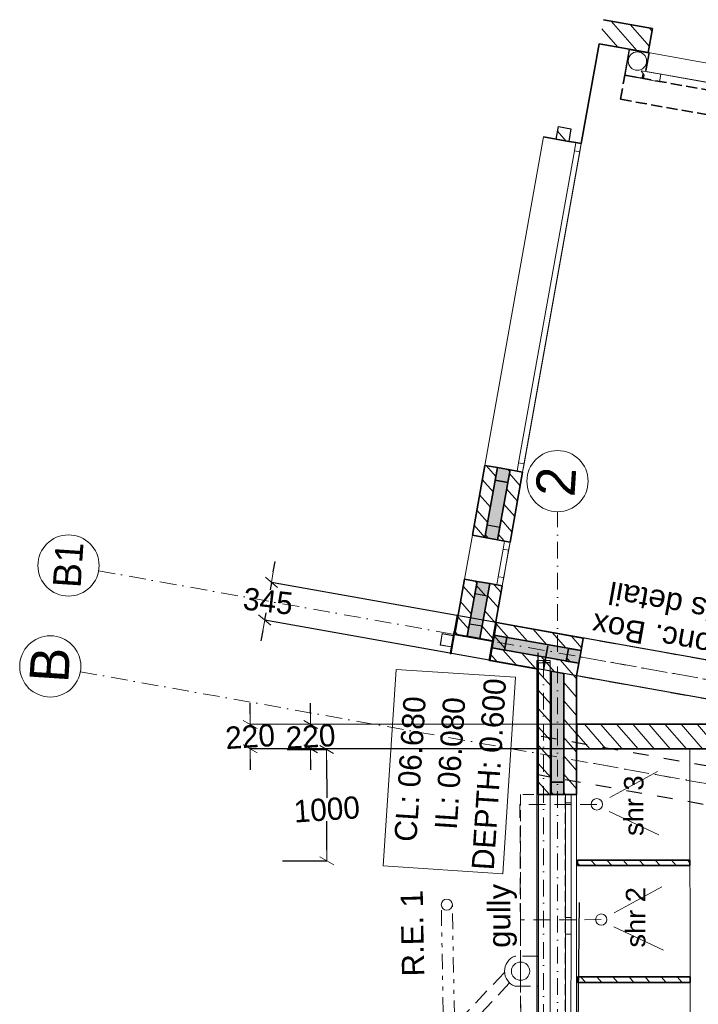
# Model space of a CAD drawing. Header units: millimetres. Extents: x -115474967 to 444143, y -74377 to 241828222.
# Tile 21 of 256: x -163599 to -157499, y -57138 to -48287. Entities that reach past the tile are written whole.
import ezdxf

# ---------------------------------------------------------------- set-up
doc = ezdxf.new("R2010")
doc.units = ezdxf.units.MM
doc.header["$MEASUREMENT"] = 0
for name, pattern in [('Dashed', [280, 140, -140]), ('Dot & Dashed', [280, 150, -60, 0, -70]), ('Hidden Line', [140, 100, -40]), ('Hidden Line copy', [230, 150, -80]), ('Triple Dashed', [390, 140, -60, 35, -60, 35, -60])]:
    doc.linetypes.add(name, pattern=pattern)
for name, color, linetype, lineweight in [('0_Pen_No__1', 7, 'Continuous', 30), ('0_Pen_No__3', 7, 'Continuous', 15), ('0_Pen_No__6', 7, 'Continuous', 5), ('A_BEAMS_Pen_No__2', 7, 'Continuous', 20), ('A_BEAMS_Pen_No__69', 255, 'Continuous', 20), ('A_BEAMS_Pen_No__90', 255, 'Continuous', 20), ('A_COLUMNS_Pen_No__3', 7, 'Continuous', 15), ('A_COLUMNS_Pen_No__84', 255, 'Continuous', 20), ('A_WALL LOAD_Pen_No__1', 7, 'Continuous', 30), ('A_WALL LOAD_Pen_No__2', 1, 'Continuous', 25), ('A_WALL LOAD_Pen_No__3', 7, 'Continuous', 15), ('A_WALL LOAD_Pen_No__6', 7, 'Continuous', 5), ('B_CUT OUT_Pen_No__3', 30, 'Continuous', 15), ('BUILDING_Pen_No__2', 7, 'Continuous', 20), ('C-GRID _Pen_No__5', 7, 'Continuous', 5), ('C_TEXT GA_Pen_No__6', 7, 'Continuous', 5), ('SEWER LINE_Pen_No__10', 9, 'Continuous', 20), ('SEWER LINE_Pen_No__6', 7, 'Continuous', 5), ('SPLITPOLE FENCE_Pen_No__2', 7, 'Continuous', 20)]:
    doc.layers.add(name, color=color, linetype=linetype, lineweight=lineweight)
for name, color, linetype, lineweight, true_color in [('0_Pen_No__7', 7, 'Continuous', 5, 0x3f3f3f), ('A_COLUMNS_Pen_No__7', 7, 'Continuous', 5, 0x3f3f3f), ('A_WALL LOAD_Pen_No__7', 7, 'Continuous', 5, 0x3f3f3f), ('SEWER LINE_Pen_No__21', 7, 'Continuous', 0, 0x00ff4d)]:
    doc.layers.add(name, color=color, linetype=linetype, lineweight=lineweight, true_color=true_color)
for name, color, linetype in [('A_BEAMS', 7, 'Continuous'), ('A_COLUMNS', 7, 'Continuous'), ('C_DIMS - GA', 7, 'Continuous')]:
    doc.layers.add(name, color=color, linetype=linetype)
doc.styles.add('GENERATED_STYLE_1', font='GOTHIC.TTF')
doc.styles.add('GENERATED_STYLE_2', font='arial.ttf')
doc.dimstyles.new('GENERATED_STYLE__3', dxfattribs={"dimtxt": 200, "dimasz": 95, "dimexe": 0.18, "dimexo": 2517.243423, "dimgap": 0.09, "dimtad": 1, "dimdec": 0, "dimzin": 0, "dimdsep": 46, "dimtxsty": 'GENERATED_STYLE_1', "dimblk": 'ARROWHEAD_2', "dimblk1": 'ARROWHEAD_2', "dimblk2": 'ARROWHEAD_2', "dimcen": 0.09, "dimclrd": 7, "dimclre": 7, "dimclrt": 7, "dimadec": 0, "dimazin": 0, "dimtfac": 1, "dimtdec": 4, "dimtmove": 0, "dimatfit": 3, "dimfxl": 1, "dimtolj": 1, "dimtzin": 0, "dimarcsym": 0})
pattern_1 = [(131.26581, (-61028.23, 68570.49), (-81.74279, -71.72641), [])]
pattern_2 = [(131.26581, (-61028.23, 68570.49), (-135.29841, -118.71958), [])]

# ---------------------------------------------------------------- blocks, each defined once
blk = doc.blocks.new('IPE Beam 20[3]', base_point=(-128751.4, 89666.5))
at = {"layer": 'A_BEAMS_Pen_No__69', "color": 255, "linetype": 'Dot & Dashed', "lineweight": 20}
blk.add_line((-128741, 89667.2), (-144298.7, 88648.7), dxfattribs=at)
at = {"layer": 'A_BEAMS_Pen_No__90', "color": 255, "linetype": 'Continuous', "lineweight": 20}
for p, q in [((-128755.5, 89726.4), (-144292.2, 88709.3)), ((-128755.5, 89726.4), (-128754.7, 89726.4)), ((-128747.7, 89606.6), (-128755.5, 89726.4)), ((-128735.2, 89727.7), (-128754.7, 89726.4)), ((-128750.9, 89669.6), (-128754.7, 89726.4)), ((-128750.9, 89669.6), (-128741.2, 89670.3)), ((-128741.2, 89670.3), (-128731.5, 89670.9)), ((-128740.8, 89664.1), (-128741.2, 89670.3)), ((-128731.1, 89664.7), (-128740.8, 89664.1)), ((-128735.2, 89727.7), (-128734.3, 89727.7)), ((-128731.5, 89670.9), (-128735.2, 89727.7)), ((-128726.5, 89608), (-128734.3, 89727.7)), ((-128727.3, 89607.9), (-128731.1, 89664.7)), ((-128747.7, 89606.6), (-144284.4, 88589.5)), ((-128750.5, 89663.4), (-128740.8, 89664.1)), ((-128746.8, 89606.7), (-128750.5, 89663.4)), ((-128747.7, 89606.6), (-128746.8, 89606.7)), ((-128727.3, 89607.9), (-128746.8, 89606.7)), ((-128727.3, 89607.9), (-128726.5, 89608))]:
    blk.add_line(p, q, dxfattribs=at)
blk = doc.blocks.new('Downspout 24[15]', base_point=(-128607.1, 90547.5))
at = {"layer": 'A_COLUMNS_Pen_No__84', "color": 255, "linetype": 'Continuous', "lineweight": 20, "flags": 128}
for points in [[(-128522.9, 90490), (-128560.7, 90494.1), (-128549.8, 90593.5), (-128653.2, 90604.8), (-128664.1, 90505.4), (-128701.8, 90509.5), (-128702, 90507.5), (-128662.5, 90503.2), (-128651.6, 90602.8), (-128551.8, 90591.9), (-128562.7, 90492.3), (-128523.1, 90488)], [(-128522.9, 90490), (-128560.7, 90494.1), (-128549.8, 90593.5), (-128653.2, 90604.8), (-128664.1, 90505.4), (-128701.8, 90509.5), (-128702, 90507.5), (-128662.5, 90503.2), (-128651.6, 90602.8), (-128551.8, 90591.9), (-128562.7, 90492.3), (-128523.1, 90488)], [(-128522.9, 90490), (-128560.7, 90494.1), (-128549.8, 90593.5), (-128653.2, 90604.8), (-128664.1, 90505.4), (-128701.8, 90509.5), (-128702, 90507.5), (-128662.5, 90503.2), (-128651.6, 90602.8), (-128551.8, 90591.9), (-128562.7, 90492.3), (-128523.1, 90488)], [(-128522.9, 90490), (-128560.7, 90494.1), (-128549.8, 90593.5), (-128653.2, 90604.8), (-128664.1, 90505.4), (-128701.8, 90509.5), (-128702, 90507.5), (-128662.5, 90503.2), (-128651.6, 90602.8), (-128551.8, 90591.9), (-128562.7, 90492.3), (-128523.1, 90488)], [(-128522.9, 90490), (-128560.7, 90494.1), (-128549.8, 90593.5), (-128653.2, 90604.8), (-128664.1, 90505.4), (-128701.8, 90509.5), (-128702, 90507.5), (-128662.5, 90503.2), (-128651.6, 90602.8), (-128551.8, 90591.9), (-128562.7, 90492.3), (-128523.1, 90488)], [(-128522.9, 90490), (-128560.7, 90494.1), (-128549.8, 90593.5), (-128653.2, 90604.8), (-128664.1, 90505.4), (-128701.8, 90509.5), (-128702, 90507.5), (-128662.5, 90503.2), (-128651.6, 90602.8), (-128551.8, 90591.9), (-128562.7, 90492.3), (-128523.1, 90488)], [(-128562.9, 90492.3), (-128552, 90591.8), (-128651.4, 90602.6), (-128662.3, 90503.2)]]:
    blk.add_lwpolyline(points, close=True, dxfattribs=at)
blk = doc.blocks.new('ARROWHEAD_2')
at = {"color": 0, "linetype": 'Continuous', "lineweight": 0}
for p, q in [((0, 0), (-1, 0)), ((-0.378, -0.655), (0.378, 0.655))]:
    blk.add_line(p, q, dxfattribs=at)
blk = doc.blocks.new('*D964')
at = {"layer": 'C_DIMS - GA', "color": 7, "linetype": 'Continuous', "lineweight": -2, "transparency": 16777216}
for p, q in [((-160983.5, -54526.8), (-160983.5, -54431.8)), ((-158002, -54621.4), (-160983.7, -54621.8)), ((-160983.5, -54621.8), (-160983.5, -54626.4)), ((-158002, -54841.4), (-160983.7, -54841.8)), ((-160983.5, -54841.8), (-160983.5, -54837.1)), ((-160983.5, -54936.8), (-160983.4, -55031.8))]:
    blk.add_line(p, q, dxfattribs=at)
at = {"layer": 'Defpoints', "color": 0, "linetype": 'Continuous', "transparency": 16777216}
for p in [(-155484.8, -54621), (-160983.5, -54841.8), (-155484.7, -54841)]:
    blk.add_point(p, dxfattribs=at)
at = {"layer": 'C_DIMS - GA', "color": 7, "linetype": 'Continuous', "lineweight": -2, "transparency": 16777216, "xscale": 95, "yscale": 95, "zscale": 95}
for p, rotation in [((-160983.5, -54621.8), 270.0079960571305), ((-160983.5, -54841.8), 90.0079960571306)]:
    blk.add_blockref('ARROWHEAD_2', p, dxfattribs=dict(at, rotation=rotation))
at = {"layer": 'C_DIMS - GA', "color": 7, "linetype": 'Continuous', "lineweight": 5, "transparency": 16777216, "insert": (-160983.5, -54731.8), "char_height": 200, "attachment_point": 5, "rotation": 3.74219, "style": 'GENERATED_STYLE_1'}
blk.add_mtext('\\A1;220', dxfattribs=at)
blk = doc.blocks.new('*D969')
at = {"layer": 'C_DIMS - GA', "color": 7, "linetype": 'Continuous', "lineweight": -2, "transparency": 16777216}
for p, q in [((-161527.5, -54526.8), (-161527.5, -54431.8)), ((-158002, -54621.4), (-161527.7, -54621.8)), ((-161527.5, -54621.8), (-161527.5, -54626.5)), ((-158002, -54841.4), (-161527.6, -54841.8)), ((-161527.5, -54841.8), (-161527.5, -54837.2)), ((-161527.5, -54936.8), (-161527.4, -55031.8))]:
    blk.add_line(p, q, dxfattribs=at)
at = {"layer": 'Defpoints', "color": 0, "linetype": 'Continuous', "transparency": 16777216}
for p in [(-155484.8, -54621), (-161527.5, -54841.8), (-155484.7, -54841)]:
    blk.add_point(p, dxfattribs=at)
at = {"layer": 'C_DIMS - GA', "color": 7, "linetype": 'Continuous', "lineweight": -2, "transparency": 16777216, "xscale": 95, "yscale": 95, "zscale": 95}
for p, rotation in [((-161527.5, -54621.8), 270.0079960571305), ((-161527.5, -54841.8), 90.0079960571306)]:
    blk.add_blockref('ARROWHEAD_2', p, dxfattribs=dict(at, rotation=rotation))
at = {"layer": 'C_DIMS - GA', "color": 7, "linetype": 'Continuous', "lineweight": 5, "transparency": 16777216, "insert": (-161527.5, -54731.8), "char_height": 200, "attachment_point": 5, "rotation": 3.74219, "style": 'GENERATED_STYLE_1'}
blk.add_mtext('\\A1;220', dxfattribs=at)
blk = doc.blocks.new('*D973')
at = {"layer": 'C_DIMS - GA', "color": 7, "linetype": 'Continuous', "lineweight": -2, "transparency": 16777216}
for p, q in [((-161319, -53251.7), (-161302.3, -53158.2)), ((-161335.7, -53345.2), (-161347.5, -53411.3)), ((-156386, -54229.4), (-161335.9, -53345.2)), ((-161396.4, -53684.8), (-161384.6, -53618.7)), ((-156446.6, -54569), (-161396.5, -53684.8)), ((-161413.1, -53778.4), (-161429.8, -53871.9))]:
    blk.add_line(p, q, dxfattribs=at)
at = {"layer": 'Defpoints', "color": 0, "linetype": 'Continuous', "transparency": 16777216}
for p in [(-161396.4, -53684.8), (-153907.9, -54672), (-153968.6, -55011.6)]:
    blk.add_point(p, dxfattribs=at)
at = {"layer": 'C_DIMS - GA', "color": 7, "linetype": 'Continuous', "lineweight": -2, "transparency": 16777216, "xscale": 95, "yscale": 95, "zscale": 95}
for p, rotation in [((-161335.7, -53345.2), 259.8724446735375), ((-161396.4, -53684.8), 79.87244467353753)]:
    blk.add_blockref('ARROWHEAD_2', p, dxfattribs=dict(at, rotation=rotation))
at = {"layer": 'C_DIMS - GA', "color": 7, "linetype": 'Continuous', "lineweight": 5, "transparency": 16777216, "insert": (-161366, -53515), "char_height": 200, "attachment_point": 5, "rotation": 353.60664, "style": 'GENERATED_STYLE_1'}
blk.add_mtext('\\A1;345', dxfattribs=at)
blk = doc.blocks.new('IPE Column 20[88]', base_point=(-128568.6, 90310.2))
at = {"layer": 'A_COLUMNS_Pen_No__7', "linetype": 'Continuous', "lineweight": 5, "true_color": 0x9f07ff}
h = blk.add_hatch(dxfattribs=at)
h.set_pattern_fill('STEEL', color=190, style=0, pattern_type=2)
h.set_pattern_definition([(45, (0, 0), (-159.09903, 159.09903), []), (45, (-53.03, 53.03), (-159.09903, 159.09903), [])])
h.paths.add_polyline_path([(-128765.5, 90151.6), (-128411.7, 90111.9), (-128411, 90118.9), (-128584.4, 90138.3), (-128546, 90481.2), (-128372.5, 90461.8), (-128371.8, 90468.7), (-128725.5, 90508.4), (-128726.3, 90501.4), (-128552.9, 90482), (-128591.3, 90139.1), (-128764.7, 90158.5)])
at = {"layer": 'A_COLUMNS_Pen_No__3', "color": 30, "linetype": 'Continuous', "lineweight": 15}
for p, q in [((-128725.5, 90508.4), (-128726.3, 90501.4)), ((-128726.3, 90501.4), (-128552.9, 90482)), ((-128371.8, 90468.7), (-128725.5, 90508.4)), ((-128552.9, 90482), (-128591.3, 90139.1)), ((-128584.4, 90138.3), (-128546, 90481.2)), ((-128546, 90481.2), (-128372.5, 90461.8)), ((-128372.5, 90461.8), (-128371.8, 90468.7)), ((-128764.7, 90158.5), (-128765.5, 90151.6)), ((-128765.5, 90151.6), (-128411.7, 90111.9)), ((-128591.3, 90139.1), (-128764.7, 90158.5)), ((-128411, 90118.9), (-128584.4, 90138.3)), ((-128411.7, 90111.9), (-128411, 90118.9))]:
    blk.add_line(p, q, dxfattribs=at)
blk = doc.blocks.new('*D986')
at = {"layer": 'C_DIMS - GA', "color": 7, "linetype": 'Continuous', "lineweight": -2, "transparency": 16777216}
for p, q in [((-161195, -54848.5), (-160840, -54847.5)), ((-160839.6, -54942.5), (-160838.6, -55281.1)), ((-160837.3, -55752.5), (-160838, -55491.8)), ((-161235.5, -55848.6), (-160837.2, -55847.5))]:
    blk.add_line(p, q, dxfattribs=at)
at = {"layer": 'Defpoints', "color": 0, "linetype": 'Continuous', "transparency": 16777216}
for p in [(-160839.8, -54847.5), (-158677.8, -54841.4), (-158718.2, -55841.6)]:
    blk.add_point(p, dxfattribs=at)
at = {"layer": 'C_DIMS - GA', "color": 7, "linetype": 'Continuous', "lineweight": -2, "transparency": 16777216, "xscale": 95, "yscale": 95, "zscale": 95}
for p, rotation in [((-160839.8, -54847.5), 90.16067402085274), ((-160837, -55847.5), 270.1606740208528)]:
    blk.add_blockref('ARROWHEAD_2', p, dxfattribs=dict(at, rotation=rotation))
at = {"layer": 'C_DIMS - GA', "color": 7, "linetype": 'Continuous', "lineweight": 5, "transparency": 16777216, "insert": (-160838.3, -55386.5), "char_height": 200, "attachment_point": 5, "rotation": 3.89487, "style": 'GENERATED_STYLE_1'}
blk.add_mtext('\\A1;1000', dxfattribs=at)
blk = doc.blocks.new('*D998')
at = {"layer": 'C_DIMS - GA', "color": 7, "linetype": 'Continuous', "lineweight": -2, "transparency": 16777216}
for p, q in [((-158570.7, -56222.7), (-158592, -58601.4)), ((-157011, -56237.5), (-157032.3, -58615.4)), ((-158497, -58602.4), (-157907.2, -58607.7)), ((-157127.3, -58614.7), (-157696.5, -58609.6))]:
    blk.add_line(p, q, dxfattribs=at)
at = {"layer": 'Defpoints', "color": 0, "linetype": 'Continuous', "transparency": 16777216}
for p in [(-158592, -58601.6), (-158593.3, -58739.8), (-157033.5, -58754.6)]:
    blk.add_point(p, dxfattribs=at)
at = {"layer": 'C_DIMS - GA', "color": 7, "linetype": 'Continuous', "lineweight": -2, "transparency": 16777216, "xscale": 95, "yscale": 95, "zscale": 95}
for p, rotation in [((-158592, -58601.6), 179.4865157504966), ((-157032.3, -58615.5), 359.4865157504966)]:
    blk.add_blockref('ARROWHEAD_2', p, dxfattribs=dict(at, rotation=rotation))
at = {"layer": 'C_DIMS - GA', "color": 7, "linetype": 'Continuous', "lineweight": 5, "transparency": 16777216, "insert": (-157801.9, -58608.6), "char_height": 200, "attachment_point": 5, "rotation": 273.22071, "style": 'GENERATED_STYLE_1'}
blk.add_mtext('\\A1;1560', dxfattribs=at)

msp = doc.modelspace()

# ---------------------------------------------------------------- hatches: boundary and pattern name
at = {"layer": '0_Pen_No__7', "linetype": 'Continuous', "lineweight": 5, "true_color": 0x000000}
h = msp.add_hatch(dxfattribs=at)
h.set_pattern_fill('ANSI31', color=18, scale=870, angle=86.265807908, style=0)
h.set_pattern_definition(pattern_1)
h.paths.add_polyline_path([(-157948.13959, -48582.53611), (-157909.45479, -48365.96397), (-158351.48636, -48287.00694), (-158390.17116, -48503.57908)])
h = msp.add_hatch(dxfattribs=at)
h.set_pattern_fill('ANSI31', color=18, scale=870, angle=86.265807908, style=0)
h.set_pattern_definition(pattern_1)
h.paths.add_polyline_path([(-159416.71218, -52942.54147), (-159304.42682, -52313.92498), (-159417.63509, -52293.70341), (-159529.92038, -52922.31988)])
h = msp.add_hatch(dxfattribs=at)
h.set_pattern_fill('ANSI31', color=18, scale=870, angle=86.265807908, style=0)
h.set_pattern_definition(pattern_1)
h.paths.add_polyline_path([(-159190.2959, -52982.98462), (-159078.01061, -52354.36813), (-159191.21865, -52334.14658), (-159303.504, -52962.76307)])
h = msp.add_hatch(dxfattribs=at)
h.set_pattern_fill('ANSI31', color=18, scale=870, angle=86.265807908, style=0)
h.set_pattern_definition(pattern_1)
h.paths.add_polyline_path([(-159575.27725, -53830.24956), (-159487.04811, -53336.30901), (-159600.25631, -53316.08742), (-159688.4854, -53810.028)])
h = msp.add_hatch(dxfattribs=at)
h.set_pattern_fill('ANSI31', color=18, scale=870, angle=86.265807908, style=0)
h.set_pattern_definition(pattern_1)
h.paths.add_polyline_path([(-159348.86091, -53870.69272), (-159260.63182, -53376.75214), (-159373.83993, -53356.53056), (-159462.06907, -53850.47116)])
h = msp.add_hatch(dxfattribs=at)
h.set_pattern_fill('ANSI31', color=18, scale=870, angle=86.265807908, style=0)
h.set_pattern_definition(pattern_1)
h.paths.add_polyline_path([(-158552.78108, -53959.13605), (-158532.55948, -53845.92793), (-159312.51831, -53706.60907), (-159332.73992, -53819.81719)])
h = msp.add_hatch(dxfattribs=at)
h.set_pattern_fill('ANSI31', color=18, scale=870, angle=86.265807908, style=0)
h.set_pattern_definition(pattern_1)
h.paths.add_polyline_path([(-159373.18316, -54046.23354), (-158593.22432, -54185.55243), (-158573.00267, -54072.34425), (-159352.96151, -53933.02535)])
h = msp.add_hatch(dxfattribs=at)
h.set_pattern_fill('ANSI31', color=18, scale=870, angle=86.265807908, style=0)
h.set_pattern_definition(pattern_1)
h.paths.add_polyline_path([(-158937.48229, -55251.69805), (-158822.48231, -55251.73052), (-158822.16967, -54144.65743), (-158937.16391, -54124.11676)])
h = msp.add_hatch(dxfattribs=at)
h.set_pattern_fill('ANSI31', color=18, scale=870, angle=86.265807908, style=0)
h.set_pattern_definition(pattern_1)
h.paths.add_polyline_path([(-158707.48228, -55251.763), (-158592.48229, -55251.79546), (-158592.18127, -54185.73872), (-158707.17548, -54165.19806)])
h = msp.add_hatch(dxfattribs=at)
h.set_pattern_fill('ANSI31', color=18, scale=870, angle=86.265807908, style=0)
h.set_pattern_definition(pattern_1)
h.paths.add_polyline_path([(-156154.90627, -54621.09297), (-158591.49375, -54621.43302), (-158591.46305, -54841.43302), (-154996.75252, -54840.93135), (-154996.75433, -54827.96597)])
h = msp.add_hatch(dxfattribs=at)
h.set_pattern_fill('ANSI31', color=18, scale=870, angle=86.265807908, style=0)
h.set_pattern_definition(pattern_1)
h.paths.add_polyline_path([(-157574.05319, -55841.56084), (-158584.35813, -55841.56084), (-158584.35813, -55891.56084), (-157574.05319, -55891.56084)])
h = msp.add_hatch(dxfattribs=at)
h.set_pattern_fill('ANSI31', color=18, scale=870, angle=86.265807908, style=0)
h.set_pattern_definition(pattern_1)
h.paths.add_polyline_path([(-157573.24925, -56891.67098), (-158584.89801, -56891.67098), (-158584.89801, -56941.67098), (-157573.24925, -56941.67098)])
at = {"layer": 'A_WALL LOAD_Pen_No__6', "linetype": 'Continuous', "lineweight": 5}
h = msp.add_hatch(dxfattribs=at)
h.set_pattern_fill('_WALL_EXTERNAL', angle=86.265807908, style=0, pattern_type=2)
h.set_pattern_definition(pattern_2)
h.paths.add_polyline_path([(-158663.69928, -49380.89022), (-158776.90744, -49360.66864), (-158756.68586, -49247.46048), (-158643.4777, -49267.68206)])
h = msp.add_hatch(dxfattribs=at)
h.set_pattern_fill('_WALL_EXTERNAL', angle=86.265807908, style=0, pattern_type=2)
h.set_pattern_definition(pattern_2)
h.paths.add_polyline_path([(-159211.4403, -52447.35476), (-159324.64846, -52427.13318), (-159304.42688, -52313.92502), (-159191.21872, -52334.1466)])
h = msp.add_hatch(dxfattribs=at)
h.set_pattern_fill('_WALL_EXTERNAL', angle=86.265807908, style=0, pattern_type=2)
h.set_pattern_definition(pattern_2)
h.paths.add_polyline_path([(-159303.50406, -52962.76305), (-159416.71222, -52942.54147), (-159396.49064, -52829.33331), (-159283.28248, -52849.55489)])
h = msp.add_hatch(dxfattribs=at)
h.set_pattern_fill('_WALL_EXTERNAL', angle=86.265807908, style=0, pattern_type=2)
h.set_pattern_definition(pattern_2)
h.paths.add_polyline_path([(-159394.06156, -53469.73873), (-159507.26972, -53449.51715), (-159487.04814, -53336.30899), (-159373.83998, -53356.53057)])
h = msp.add_hatch(dxfattribs=at)
h.set_pattern_fill('_WALL_EXTERNAL', angle=86.265807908, style=0, pattern_type=2)
h.set_pattern_definition(pattern_2)
h.paths.add_polyline_path([(-159462.06912, -53850.47114), (-159575.27728, -53830.24956), (-159555.0557, -53717.0414), (-159441.84754, -53737.26298)])
h = msp.add_hatch(dxfattribs=at)
h.set_pattern_fill('_WALL_EXTERNAL', angle=86.265807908, style=0, pattern_type=2)
h.set_pattern_definition(pattern_2)
h.paths.add_polyline_path([(-159332.77661, -53820.26061), (-159219.47849, -53840.139), (-159239.68636, -53953.50778), (-159352.92976, -53933.32222)])
h = msp.add_hatch(dxfattribs=at)
h.set_pattern_fill('_WALL_EXTERNAL', angle=86.265807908, style=0, pattern_type=2)
h.set_pattern_definition(pattern_2)
h.paths.add_polyline_path([(-158666.0107, -53939.11117), (-158552.71258, -53958.98956), (-158572.92045, -54072.35834), (-158686.16385, -54052.17278)])
h = msp.add_hatch(dxfattribs=at)
h.set_pattern_fill('_WALL_EXTERNAL', angle=86.265807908, style=0, pattern_type=2)
h.set_pattern_definition(pattern_2)
h.paths.add_polyline_path([(-158822.52094, -55142.29656), (-158707.49268, -55141.97422), (-158707.48279, -55251.76431), (-158822.51111, -55251.77464)])
at = {"layer": 'A_WALL LOAD_Pen_No__7', "linetype": 'Continuous', "lineweight": 5, "true_color": 0x9f07ff}
for points in [[(-159303.50401, -52962.76307), (-159191.21865, -52334.14656), (-159304.4268, -52313.925), (-159416.71216, -52942.54149)], [(-159462.06909, -53850.47114), (-159373.83996, -53356.53056), (-159487.04811, -53336.309), (-159575.27725, -53830.24958)], [(-159352.96154, -53933.02538), (-158573.0027, -54072.34424), (-158552.78109, -53959.13608), (-159332.73993, -53819.81722)], [(-158822.16967, -54144.65741), (-158822.48226, -55251.73051), (-158707.48231, -55251.76301), (-158707.17549, -54165.19805)]]:
    msp.add_hatch(color=190, dxfattribs=at).paths.add_polyline_path(points)
h = msp.add_hatch(dxfattribs=at)
h.set_pattern_fill('HATCH__BRICK', color=190, angle=86.265807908, style=0, pattern_type=2)
h.set_pattern_definition([(131.26581, (-61028.23, 68570.485), (-67.64921, -59.35979), [])])
h.paths.add_polyline_path([(-158850.96032, -53916.03259), (-158852.66068, -53915.72887), (-158891.34552, -54132.30099), (-158889.64516, -54132.60471)])

# ---------------------------------------------------------------- linework, layer by layer
at = {"layer": '0_Pen_No__1', "color": 214, "linetype": 'Hidden Line', "lineweight": 35}
for p, q in [((-158197.78673, -49002.53617), (-158159.10197, -48785.96404)), ((-158159.10197, -48785.96404), (-154372.30039, -49461.8021)), ((-158197.78673, -49002.53617), (-154410.98515, -49678.37424))]:
    msp.add_line(p, q, dxfattribs=at)
at = {"layer": '0_Pen_No__3', "color": 30, "linetype": 'Continuous', "lineweight": 15}
for p, q in [((-157573.13327, -57941.64844), (-157573.56595, -54841.29096)), ((-157865.54471, -55045.82381), (-158294.6943, -55278.73702)), ((-157852.548, -55615.69556), (-158298.66233, -55406.18658)), ((-157825.11167, -56081.99082), (-158254.26126, -56314.90402)), ((-157812.11496, -56651.86256), (-158258.22928, -56442.35359))]:
    msp.add_line(p, q, dxfattribs=at)
for centre in [(-158411.15124, -55340.84937), (-158370.7182, -56377.01638)]:
    msp.add_circle(centre, 51.17084, dxfattribs=at)
at = {"layer": '0_Pen_No__6', "color": 7, "linetype": 'Dashed', "lineweight": 5}
msp.add_lwpolyline([(-148212.14384, -55863.31367), (-148377.4595, -56788.8122), (-158592.39577, -54945.3958), (-158592.17988, -54180.80925), (-158562.64807, -54014.51006)], close=True, dxfattribs=at)
at = {"layer": 'A_BEAMS_Pen_No__2', "color": 1, "linetype": 'Dashed', "lineweight": 25}
for p, q in [((-148873.44733, -55571.27104), (-158532.55947, -53845.92794)), ((-151818.57552, -55395.66296), (-158718.23384, -54163.22278)), ((-148573.87997, -56577.13822), (-158937.33383, -54725.98323)), ((-148634.54483, -56916.76268), (-158937.43279, -55076.42618))]:
    msp.add_line(p, q, dxfattribs=at)
at = {"layer": 'A_WALL LOAD_Pen_No__1', "color": 214, "linetype": 'Continuous', "lineweight": 35}
for p, q in [((-157909.45482, -48365.96396), (-157948.13958, -48582.5361)), ((-157909.45482, -48365.96396), (-157948.13958, -48582.5361)), ((-158776.90744, -49360.66864), (-158890.1156, -49340.44706)), ((-158776.90744, -49360.66864), (-158890.1156, -49340.44706)), ((-158663.69928, -49380.89022), (-158776.90744, -49360.66864)), ((-158663.69928, -49380.89022), (-158776.90744, -49360.66864)), ((-158599.71206, -49392.3198), (-158663.69928, -49380.89022)), ((-158599.71206, -49392.3198), (-158663.69928, -49380.89022)), ((-158550.49112, -49401.1118), (-158599.71206, -49392.3198)), ((-158550.49112, -49401.1118), (-158599.71206, -49392.3198)), ((-158550.49112, -49401.1118), (-158599.71206, -49392.3198)), ((-158550.49112, -49401.1118), (-158599.71206, -49392.3198)), ((-159304.42688, -52313.92502), (-159417.63504, -52293.70344)), ((-159304.42688, -52313.92502), (-159417.63504, -52293.70344)), ((-159304.42682, -52313.92508), (-159416.71214, -52942.54147)), ((-159191.21872, -52334.1466), (-159304.42688, -52313.92502)), ((-159191.21872, -52334.1466), (-159304.42688, -52313.92502)), ((-159191.21864, -52334.14655), (-159303.50404, -52962.76305)), ((-159127.2315, -52345.57618), (-159191.21872, -52334.1466)), ((-159127.2315, -52345.57618), (-159191.21872, -52334.1466)), ((-159078.01056, -52354.36817), (-159127.2315, -52345.57618)), ((-159078.01056, -52354.36817), (-159127.2315, -52345.57618)), ((-159078.01056, -52354.36817), (-159127.2315, -52345.57618)), ((-159078.01056, -52354.36817), (-159127.2315, -52345.57618)), ((-159416.71222, -52942.54147), (-159529.92038, -52922.31989)), ((-159416.71222, -52942.54147), (-159529.92038, -52922.31989)), ((-159303.50406, -52962.76305), (-159416.71222, -52942.54147)), ((-159303.50406, -52962.76305), (-159416.71222, -52942.54147)), ((-159239.51684, -52974.19264), (-159303.50406, -52962.76305)), ((-159239.51684, -52974.19264), (-159303.50406, -52962.76305)), ((-159190.2959, -52982.98463), (-159239.51684, -52974.19264)), ((-159190.2959, -52982.98463), (-159239.51684, -52974.19264)), ((-159190.2959, -52982.98463), (-159239.51684, -52974.19264)), ((-159487.04815, -53336.30899), (-159600.25631, -53316.08741)), ((-159487.04815, -53336.30899), (-159600.25631, -53316.08741)), ((-159487.0481, -53336.30898), (-159575.27724, -53830.24956)), ((-159373.83999, -53356.53057), (-159487.04815, -53336.30899)), ((-159373.83999, -53356.53057), (-159487.04815, -53336.30899)), ((-159373.83994, -53356.53057), (-159462.06909, -53850.47114)), ((-159309.85276, -53367.96015), (-159373.83999, -53356.53057)), ((-159309.85276, -53367.96015), (-159373.83999, -53356.53057)), ((-159260.63183, -53376.75214), (-159309.85276, -53367.96015)), ((-159260.63183, -53376.75214), (-159309.85276, -53367.96015)), ((-159260.63183, -53376.75214), (-159309.85276, -53367.96015)), ((-159332.73992, -53819.8172), (-158552.78111, -53959.13606)), ((-158552.78109, -53959.13609), (-158532.55947, -53845.92794)), ((-158552.78109, -53959.13609), (-158532.55947, -53845.92794)), ((-159352.96154, -53933.02538), (-158573.0027, -54072.34424)), ((-158573.00271, -54072.34425), (-158552.78109, -53959.13609)), ((-158573.00271, -54072.34425), (-158552.78109, -53959.13609)), ((-158593.22433, -54185.5524), (-158573.00271, -54072.34425)), ((-158593.22433, -54185.5524), (-158573.00271, -54072.34425)), ((-158822.16967, -54144.65741), (-158822.48232, -55251.73051)), ((-158707.17546, -54165.19806), (-158707.48231, -55251.763)), ((-158822.48228, -55251.73054), (-158937.48228, -55251.69807)), ((-158822.48228, -55251.73054), (-158937.48228, -55251.69807)), ((-158707.48229, -55251.76301), (-158822.48228, -55251.73054)), ((-158707.48229, -55251.76301), (-158822.48228, -55251.73054)), ((-158692.48229, -55251.76725), (-158707.48229, -55251.76301)), ((-158692.48229, -55251.76725), (-158707.48229, -55251.76301)), ((-158642.48229, -55251.78137), (-158692.48229, -55251.76725)), ((-158642.48229, -55251.78137), (-158692.48229, -55251.76725)), ((-158642.48229, -55251.78137), (-158692.48229, -55251.76725)), ((-158592.48229, -55251.79549), (-158642.48229, -55251.78137)), ((-158592.48229, -55251.79549), (-158642.48229, -55251.78137))]:
    msp.add_line(p, q, dxfattribs=at)
for points in [[(-157909.45478, -48365.96397), (-158351.4864, -48287.00697)], [(-158550.49113, -49401.11183), (-158390.17116, -48503.5791)], [(-158390.17116, -48503.5791), (-157948.13959, -48582.5361)], [(-159417.63504, -52293.70341), (-159529.92039, -52922.31991)], [(-159190.2959, -52982.98465), (-159078.01055, -52354.36815)], [(-159600.25631, -53316.0874), (-159688.48544, -53810.02798)], [(-159348.86096, -53870.69272), (-159260.63182, -53376.75213)], [(-159312.5183, -53706.60907), (-159373.18316, -54046.23353)], [(-158532.55949, -53845.92793), (-159312.5183, -53706.60907)], [(-159688.48544, -53810.02798), (-159348.86096, -53870.69272)], [(-158889.64516, -54132.60471), (-158850.96032, -53916.03259)], [(-158850.96032, -53916.03259), (-158852.66068, -53915.72887)], [(-159373.18316, -54046.23353), (-158937.16388, -54124.11676)], [(-158937.16388, -54124.11676), (-158937.48228, -55251.69805)], [(-158891.34552, -54132.30099), (-158889.64516, -54132.60471)], [(-158822.16968, -54144.65741), (-158707.17547, -54165.19806)], [(-158707.17547, -54165.19806), (-158822.16968, -54144.65741)], [(-158592.48229, -55251.79548), (-158592.18127, -54185.73872)], [(-156154.90627, -54621.09297), (-158591.49375, -54621.43302)], [(-158591.49375, -54621.43302), (-158591.46305, -54841.43302)], [(-158591.46305, -54841.43302), (-156693.94322, -54841.1682)], [(-157574.05319, -55841.56084), (-158584.35813, -55841.56084)], [(-158584.35813, -55841.56084), (-158584.35813, -55891.56084)], [(-157574.05319, -55891.56084), (-157574.05319, -55841.56084)], [(-158584.35813, -55891.56084), (-157574.05319, -55891.56084)], [(-157573.24925, -56891.67098), (-158584.89801, -56891.67098)], [(-158584.89801, -56891.67098), (-158584.89801, -56941.67098)], [(-157573.24925, -56941.67098), (-157573.24925, -56891.67098)], [(-158584.89801, -56941.67098), (-157573.24925, -56941.67098)]]:
    msp.add_lwpolyline(points, dxfattribs=at)
at = {"layer": 'A_WALL LOAD_Pen_No__1', "color": 214, "linetype": 'Continuous', "lineweight": 35, "flags": 128}
for points in [[(-159211.4403, -52447.35476), (-159324.64846, -52427.13318), (-159304.42688, -52313.92502), (-159191.21872, -52334.1466)], [(-159332.77661, -53820.26061), (-159219.47849, -53840.139), (-159239.68636, -53953.50778), (-159352.92976, -53933.32222)], [(-158666.0107, -53939.11117), (-158552.71258, -53958.98956), (-158572.92045, -54072.35834), (-158686.16385, -54052.17278)], [(-158822.52094, -55142.29656), (-158707.49268, -55141.97422), (-158707.48279, -55251.76431), (-158822.51111, -55251.77464)]]:
    msp.add_lwpolyline(points, close=True, dxfattribs=at)
at = {"layer": 'A_WALL LOAD_Pen_No__2', "color": 1, "linetype": 'Continuous', "lineweight": 25, "flags": 128}
for points in [[(-158663.69928, -49380.89022), (-158776.90744, -49360.66864), (-158756.68586, -49247.46048), (-158643.4777, -49267.68206)], [(-159303.50406, -52962.76305), (-159416.71222, -52942.54147), (-159396.49064, -52829.33331), (-159283.28248, -52849.55489)], [(-159394.06156, -53469.73873), (-159507.26972, -53449.51715), (-159487.04814, -53336.30899), (-159373.83998, -53356.53057)], [(-159462.06912, -53850.47114), (-159575.27728, -53830.24956), (-159555.0557, -53717.0414), (-159441.84754, -53737.26298)]]:
    msp.add_lwpolyline(points, close=True, dxfattribs=at)
at = {"layer": 'A_WALL LOAD_Pen_No__3', "color": 30, "linetype": 'Continuous', "lineweight": 15}
for p, q in [((-157948.13958, -48582.5361), (-154502.6738, -49197.97545)), ((-158890.1156, -49340.44706), (-159417.63504, -52293.70344)), ((-158890.1156, -49340.44706), (-159417.63504, -52293.70344)), ((-158550.49112, -49401.1118), (-159078.01056, -52354.36817)), ((-158550.49112, -49401.1118), (-159078.01056, -52354.36817)), ((-159529.92038, -52922.31989), (-159600.25631, -53316.08741)), ((-159190.2959, -52982.98463), (-159260.63183, -53376.75214)), ((-158938.15009, -57616.69032), (-158937.48228, -55251.69807)), ((-158593.1501, -57616.78774), (-158592.48229, -55251.79549))]:
    msp.add_line(p, q, dxfattribs=at)
at = {"layer": 'A_WALL LOAD_Pen_No__6', "color": 7, "linetype": 'Continuous', "lineweight": 5}
for p, q in [((-158162.61442, -48788.02464), (-158120.41287, -48551.76413)), ((-158116.36997, -48557.56542), (-158156.81313, -48783.98175)), ((-158120.41287, -48551.76413), (-157938.29539, -48584.2945)), ((-157944.09668, -48588.33739), (-158116.36997, -48557.56542)), ((-157971.79145, -48743.38335), (-157944.09668, -48588.33739)), ((-157938.29539, -48584.2945), (-157966.86936, -48744.26255)), ((-157984.40654, -48785.57248), (-158011.69608, -48746.41375)), ((-158011.69608, -48746.41375), (-157835.73122, -48777.84511)), ((-157966.86936, -48744.26255), (-157971.79145, -48743.38335)), ((-157968.62776, -48754.10674), (-157968.27608, -48752.1379)), ((-156255.73906, -49060.06801), (-157968.62776, -48754.10674)), ((-157968.27608, -48752.1379), (-156255.38738, -49058.09918)), ((-158000.18532, -48817.03821), (-158162.61442, -48788.02464)), ((-158156.81313, -48783.98175), (-158004.22822, -48811.23692)), ((-158004.22822, -48811.23692), (-157999.17282, -48782.93488)), ((-157994.25073, -48783.81408), (-158000.18532, -48817.03821)), ((-157999.17282, -48782.93488), (-157994.25073, -48783.81408)), ((-157990.34113, -48818.79661), (-157984.40654, -48785.57248)), ((-157847.60041, -48844.29338), (-157990.34113, -48818.79661)), ((-157835.73122, -48777.84511), (-157847.60041, -48844.29338)), ((-158612.90004, -49466.15121), (-159114.04351, -52271.74477)), ((-158612.90004, -49466.15121), (-159114.04351, -52271.74477)), ((-159064.82257, -52280.53676), (-158563.67911, -49474.9432)), ((-159064.82257, -52280.53676), (-158563.67911, -49474.9432)), ((-158599.71206, -49392.3198), (-158612.90004, -49466.15121)), ((-158599.71206, -49392.3198), (-158612.90004, -49466.15121)), ((-158612.90004, -49466.15121), (-158563.67911, -49474.9432)), ((-158612.90004, -49466.15121), (-158563.67911, -49474.9432)), ((-158563.67911, -49474.9432), (-158550.49112, -49401.1118)), ((-158563.67911, -49474.9432), (-158550.49112, -49401.1118)), ((-159114.04351, -52271.74477), (-159127.2315, -52345.57618)), ((-159114.04351, -52271.74477), (-159127.2315, -52345.57618)), ((-159064.82257, -52280.53676), (-159114.04351, -52271.74477)), ((-159064.82257, -52280.53676), (-159114.04351, -52271.74477)), ((-159078.01056, -52354.36817), (-159064.82257, -52280.53676)), ((-159078.01056, -52354.36817), (-159064.82257, -52280.53676)), ((-159239.51684, -52974.19264), (-159252.70483, -53048.02405)), ((-159203.48389, -53056.81604), (-159190.2959, -52982.98463)), ((-159252.70483, -53048.02405), (-159296.66478, -53294.12874)), ((-159252.70483, -53048.02405), (-159203.48389, -53056.81604)), ((-159247.44384, -53302.92074), (-159203.48389, -53056.81604)), ((-159296.66478, -53294.12874), (-159309.85276, -53367.96015)), ((-159247.44384, -53302.92074), (-159296.66478, -53294.12874)), ((-159260.63183, -53376.75214), (-159247.44384, -53302.92074)), ((-158692.50347, -55326.76725), (-158692.48229, -55251.76725)), ((-158642.48229, -55251.78137), (-158642.50347, -55326.78137)), ((-158642.50347, -55326.78137), (-158692.50347, -55326.76725)), ((-158692.81619, -56434.26337), (-158692.79502, -56359.26338)), ((-158692.79502, -56359.26338), (-158642.79502, -56359.2775)), ((-158642.79502, -56359.2775), (-158642.8162, -56434.27749)), ((-158692.83737, -56509.26337), (-158692.81619, -56434.26337)), ((-158642.8162, -56434.27749), (-158642.83737, -56509.27749)), ((-158642.83737, -56509.27749), (-158692.83737, -56509.26337))]:
    msp.add_line(p, q, dxfattribs=at)
msp.add_circle((-158045.61931, -48659.08805), 82.5, dxfattribs=at)
at = {"layer": 'A_WALL LOAD_Pen_No__7', "color": 190, "linetype": 'Continuous', "lineweight": 5, "true_color": 0x9f07ff}
for p, q in [((-158692.79502, -56359.26338), (-158692.50347, -55326.76725)), ((-158642.50347, -55326.78137), (-158642.79502, -56359.2775)), ((-158693.12892, -57541.7595), (-158692.83737, -56509.26337)), ((-158642.83737, -56509.27749), (-158643.12892, -57541.77362))]:
    msp.add_line(p, q, dxfattribs=at)
at = {"layer": 'B_CUT OUT_Pen_No__3', "color": 30, "linetype": 'Hidden Line', "lineweight": 15}
for points in [[(-159096.43622, -55251.74038), (-159096.69451, -57616.73274)], [(-158696.43622, -55251.78406), (-159096.43622, -55251.74038)], [(-158696.69451, -57616.77643), (-158696.43622, -55251.78406)]]:
    msp.add_lwpolyline(points, dxfattribs=at)
at = {"layer": 'BUILDING_Pen_No__2', "color": 1, "linetype": 'Continuous', "lineweight": 25}
msp.add_line((-158938.25884, -54066.6262), (-158938.25883, -67645.0637), dxfattribs=at)
at = {"layer": 'C-GRID _Pen_No__5', "color": 4, "linetype": 'Dot & Dashed', "lineweight": 5}
for p, q in [((-158764.34582, -72177.39368), (-158764.29394, -52710.2462)), ((-158764.29394, -52710.2462), (-158764.29394, -52710.2482)), ((-162889.35495, -53241.66081), (-144862.84283, -56461.61003)), ((-162889.35495, -53241.66081), (-162889.35298, -53241.66116)), ((-163053.12101, -54149.13881), (-145026.60889, -57369.08803)), ((-163053.12101, -54149.13881), (-163053.11904, -54149.13916))]:
    msp.add_line(p, q, dxfattribs=at)
at = {"layer": 'C-GRID _Pen_No__5', "color": 4, "linetype": 'Continuous', "lineweight": 5}
for centre in [(-158764.29321, -52435.2482), (-163160.06815, -53193.30521), (-163323.83421, -54100.78321)]:
    msp.add_circle(centre, 275, dxfattribs=at)
at = {"layer": 'SEWER LINE_Pen_No__10', "color": 25, "linetype": 'Hidden Line copy', "lineweight": 20, "true_color": 0x996633}
for p, q in [((-158411.15124, -55340.84937), (-159101.90188, -55343.42005)), ((-159096.33033, -56840.51754), (-159101.90188, -55343.42005)), ((-158370.7182, -56377.01638), (-159098.04521, -56379.72317)), ((-159240.44012, -56851.2785), (-159690.08028, -57327.88961)), ((-159094.08581, -57443.6286), (-159096.33033, -56840.51754)), ((-159194.58822, -56946.20985), (-159687.57865, -57468.77152))]:
    msp.add_line(p, q, dxfattribs=at)
at = {"layer": 'SEWER LINE_Pen_No__10', "color": 25, "linetype": 'Triple Dashed', "lineweight": 20, "true_color": 0x996633}
for p, q in [((-159570.58928, -69691.26667), (-159809.18924, -56240.69281)), ((-159470.0115, -69721.2656), (-159709.30149, -56245.42958)), ((-158938.51152, -56705.82197), (-159147.48645, -56705.79915)), ((-159147.51588, -56975.22475), (-158938.54094, -56975.24757))]:
    msp.add_line(p, q, dxfattribs=at)
at = {"layer": 'SEWER LINE_Pen_No__10', "color": 25, "linetype": 'Continuous', "lineweight": 20, "true_color": 0x996633}
for centre, radius in [((-159759.24536, -56243.0612), 50), ((-159096.33033, -56840.51754), 82.22967)]:
    msp.add_circle(centre, radius, dxfattribs=at)
msp.add_arc((-159096.96213, -56840.51747), 143.88097, 110.557892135, 249.429593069, dxfattribs=at)
at = {"layer": 'SEWER LINE_Pen_No__21', "color": 100, "linetype": 'Dashed', "lineweight": 0, "true_color": 0x00ff4d}
msp.add_line((-158938.25883, -67438.4244), (-158937.16388, -54124.11676), dxfattribs=at)
at = {"layer": 'SEWER LINE_Pen_No__6', "color": 7, "linetype": 'Continuous', "lineweight": 5, "flags": 128}
msp.add_lwpolyline([(-160330.32855, -55894.13332), (-160215.08713, -54128.42451), (-159140.89257, -54198.5333), (-159256.134, -55964.24212)], close=True, dxfattribs=at)
at = {"layer": 'SPLITPOLE FENCE_Pen_No__2', "color": 1, "linetype": 'Continuous', "lineweight": 25}
msp.add_line((-158938.95686, -54153.57722), (-158937.56083, -53979.67518), dxfattribs=at)

# ---------------------------------------------------------------- block references
at = {"layer": 'A_BEAMS', "color": 5, "linetype": 'Continuous', "lineweight": 5, "rotation": 86.26580790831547}
msp.add_blockref('IPE Beam 20[3]', (-158889.65786, -54067.81932), dxfattribs=at)
at = {"layer": 'A_COLUMNS', "color": 5, "linetype": 'Continuous', "lineweight": 5, "rotation": 86.26580790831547}
for name, p in [('IPE Column 20[88]', (-159520.0463, -53843.49626)), ('Downspout 24[15]', (-159759.37054, -53866.46253))]:
    msp.add_blockref(name, p, dxfattribs=at)

# ---------------------------------------------------------------- texts
at = {"layer": 'C-GRID _Pen_No__5', "color": 4, "linetype": 'Continuous', "lineweight": 5, "attachment_point": 1, "rotation": 86.265807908, "style": 'GENERATED_STYLE_1'}
for s, insert, char_height in [('\\A1;{\\pql;\\pt0;\\fCentury Gothic|b0|i0|c0|p34;2}', (-158961.71313, -52559.36017), 350), ('\\A1;{\\pql;\\pt0;\\fCentury Gothic|b0|i0|c0|p34;B1}', (-163301.33236, -53383.33242), 250), ('\\A1;{\\pql;\\pt0;\\fCentury Gothic|b0|i0|c0|p34;B}', (-163512.70073, -54230.40544), 350)]:
    msp.add_mtext(s, dxfattribs=dict(at, insert=insert, char_height=char_height))
at = {"layer": 'C_TEXT GA_Pen_No__6', "color": 7, "linetype": 'Continuous', "lineweight": 5, "insert": (-156737.32669, -53839.40756), "char_height": 200, "attachment_point": 5, "rotation": 169.881961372, "line_spacing_factor": 0.921299, "style": 'GENERATED_STYLE_2'}
msp.add_mtext("\\A1;{\\pqc;\\fArial|b0|i0|c0|p34;Conc. beam and Conc. Box \\P\\pqc;\\fArial|b0|i0|c0|p34;Gutter over to Eng's detail}", dxfattribs=at)
at = {"layer": 'SEWER LINE_Pen_No__6', "color": 7, "linetype": 'Continuous', "lineweight": 5, "insert": (-159734.11257, -55046.43108), "char_height": 200, "attachment_point": 5, "rotation": 86.265807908, "line_spacing_factor": 1.065341, "style": 'GENERATED_STYLE_1'}
msp.add_mtext('\\A1;{\\pqc;\\fCentury Gothic|b0|i0|c0|p34;CL: 06.680\\P\\pqc;\\fCentury Gothic|b0|i0|c0|p34;  IL: 06.080\\P\\pqc;\\fCentury Gothic|b0|i0|c0|p34;DEPTH: 0.600}', dxfattribs=at)
at = {"layer": 'SEWER LINE_Pen_No__6', "color": 7, "linetype": 'Continuous', "lineweight": 5, "attachment_point": 5, "rotation": 90, "style": 'GENERATED_STYLE_2'}
for s, insert, char_height in [('\\A1;{\\pqc;\\fArial|b0|i0|c0|p34;sh\\fArial|b0|i0|c0|p34;r 3}', (-158077.76522, -55352.85786), 175), ('\\A1;{\\pqc;\\fArial|b0|i0|c0|p34;gully}', (-159258.87224, -56343.31669), 200), ('\\A1;{\\pqc;\\fArial|b0|i0|c0|p34;sh\\fArial|b0|i0|c0|p34;r 2}', (-158061.36045, -56356.3616), 175)]:
    msp.add_mtext(s, dxfattribs=dict(at, insert=insert, char_height=char_height))
at = {"layer": 'SEWER LINE_Pen_No__6', "color": 7, "linetype": 'Continuous', "lineweight": 5, "insert": (-160068.97674, -56499.965), "char_height": 200, "width": 749.8825903, "attachment_point": 5, "rotation": 91.01629551, "style": 'GENERATED_STYLE_2'}
msp.add_mtext('\\A1;{\\pqc;\\fArial|b0|i0|c0|p34;R.E. 1}', dxfattribs=at)

# ---------------------------------------------------------------- dimensions: what is measured, and where the dimension line sits
at = {"layer": 'C_DIMS - GA', "color": 7, "linetype": 'Continuous', "lineweight": 5}
for base, p1, p2, angle, picture, middle, turn in [((-161396.36929, -53684.84522), (-153907.94882, -54671.99145), (-153968.61368, -55011.61591), 259.872444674, '*D973', (-161366.03686, -53515.03299), 353.606636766), ((-161527.46402, -54841.84276), (-155484.75577, -54620.99945), (-155484.72506, -54840.99945), 270.007996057, '*D969', (-161527.47937, -54731.84276), 3.74218815), ((-160983.47498, -54841.76684), (-155484.75577, -54620.99945), (-155484.72506, -54840.99945), 270.007996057, '*D964', (-160983.49033, -54731.76684), 3.74218815), ((-160839.82773, -54847.50802), (-158718.2393, -55841.56084), (-158677.80667, -54841.44507), 90.160674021, '*D986', (-160838.31632, -55386.47266), 3.894866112), ((-158592.04581, -58601.55439), (-157033.51084, -58754.60918), (-158593.28494, -58739.81624), 179.48651575, '*D998', (-157801.87361, -58608.6361), 273.220707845)]:
    dim = msp.add_linear_dim(base=base, p1=p1, p2=p2, angle=angle, dimstyle='GENERATED_STYLE__3', dxfattribs=at)
    dim.commit()
    dim.dimension.update_dxf_attribs({"geometry": picture, "text_midpoint": middle, "dimtype": 160, "text_rotation": turn})

doc.saveas('drawing.dxf')
